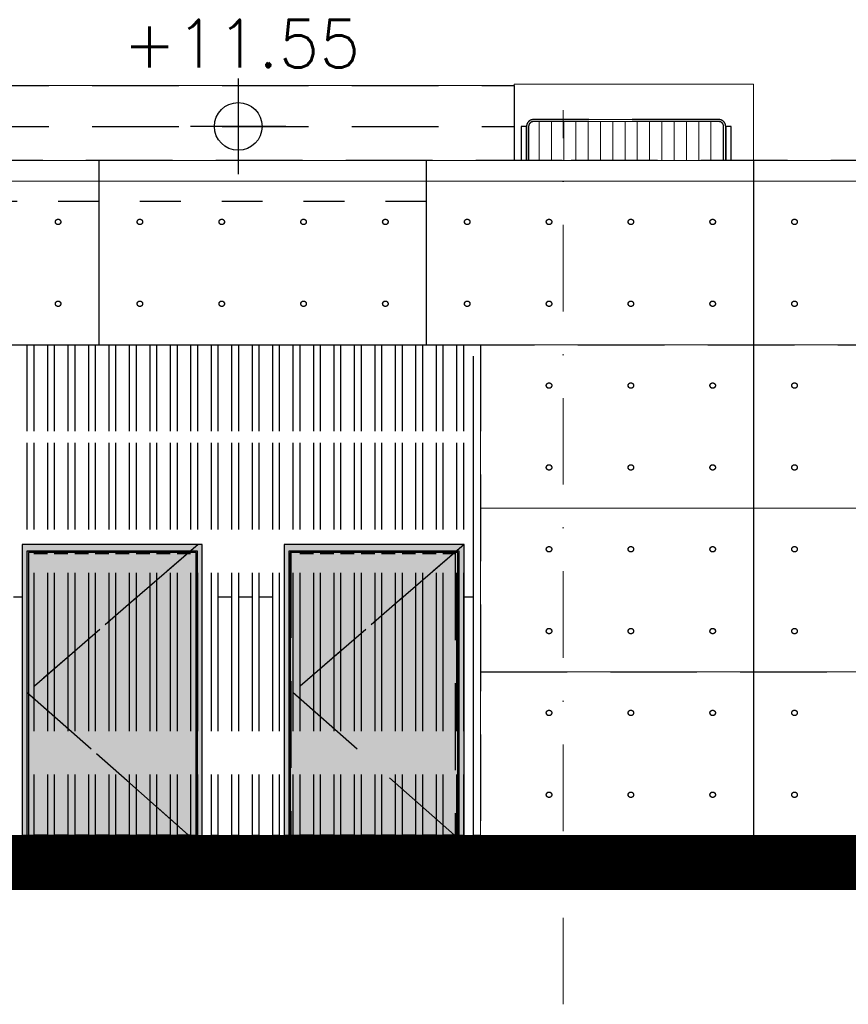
# Model space of a CAD drawing. Header units: millimetres. Extents: x 113048 to 489828, y -130780 to 23393.
# Tile 13 of 98: x 174841 to 180917, y -122907 to -115687. Entities that reach past the tile are written whole.
import ezdxf
from ezdxf.xclip import XClip

# ---------------------------------------------------------------- set-up
doc = ezdxf.new("R2010")
doc.units = ezdxf.units.MM
doc.header["$LTSCALE"] = 100
doc.header["$XCLIPFRAME"] = 2
for name, pattern in [('Dash', [6, 3, -3]), ('DASHDOT2', [12.7, 6.35, -3.175, 0, -3.175]), ('Hidden', [9.525, 6.35, -3.175])]:
    doc.linetypes.add(name, pattern=pattern)
for name, color, linetype in [('+C-160', 160, 'Hidden'), ('+C-45', 45, 'Continuous'), ('DLN032_', 7, 'Continuous'), ('DLN240__', 1, 'Continuous'), ('HCL246', 1, 'Continuous'), ('LEVEL', 7, 'Continuous'), ('METAL', 6, 'Continuous'), ('S_Dim', 1, 'Continuous')]:
    doc.layers.add(name, color=color, linetype=linetype)
for name, color, linetype, lineweight in [('A-010-D_DIM', 211, 'Continuous', 5), ('A-WALL', 2, 'Continuous', 9), ('Metal Railing', 251, 'Continuous', 9)]:
    doc.layers.add(name, color=color, linetype=linetype, lineweight=lineweight)
doc.styles.add('romans', font='romans.shx')

# ---------------------------------------------------------------- blocks, each defined once
blk = doc.blocks.new('L1500 Metal Railing')
h = blk.add_hatch()
h.set_pattern_fill('_USER', color=256, scale=90, angle=228.6498, pattern_type=0)
h.set_pattern_definition([(90, (2e-07, 885), (-90, -1e-14), [])])
edge = h.paths.add_edge_path()
edge.add_line((-680, 15), (680, 15))
edge.add_arc((680, 50), 35, 270, 360)
edge.add_line((715, 50), (715, 850))
edge.add_arc((680, 850), 35, 360, 450)
edge.add_line((680, 885), (-680, 885))
edge.add_arc((-680, 850), 35, 450, 540)
edge.add_line((-715, 850), (-715, 50))
edge.add_arc((-680, 50), 35, 180, 270)
for points in [[(-680, 0), (680, 0, 0.414214), (730, 50), (730, 850, 0.414214), (680, 900), (-680, 900, 0.414214), (-730, 850), (-730, 50, 0.414214)], [(-680, 15), (680, 15, 0.414214), (715, 50), (715, 850, 0.414214), (680, 885), (-680, 885, 0.414214), (-715, 850), (-715, 50, 0.414214)]]:
    blk.add_lwpolyline(points, format="xyb", close=True)
for points in [[(-770, -100), (-730, -100), (-730, 850), (-770, 850)], [(730, -100), (770, -100), (770, 850), (730, 850)]]:
    blk.add_lwpolyline(points, close=True)
blk = doc.blocks.new('ELEX')
at = {"layer": 'LEVEL'}
for p, q in [((0, 0.5), (0, -0.5)), ((0.5, 0), (-0.5, 0))]:
    blk.add_line(p, q, dxfattribs=at)
blk.add_circle((0, 0), 0.25, dxfattribs=at)
at = {"layer": 'LEVEL', "style": 'romans'}
blk.add_attdef('ELEX', (0.257, 0.354), '', height=0.5, dxfattribs=at)
blk = doc.blocks.new('A$C713849A3')
at = {"layer": '+C-160'}
for p, q in [((-83761.3, -18390.1, -1.4), (-79713.1, -18390.1, -1.4)), ((-79713.1, -18390.1, -1.4), (-79713.1, -18940.1, -1.4)), ((-83761.3, -18690.1, -1.4), (-79713.1, -18690.1, -1.4)), ((-79361.3, -18940.1, -1.4), (-136981.8, -18940.1, -1.4)), ((-82758.3, -18940.1, -1.4), (-82758.3, -20290.5, -1.4)), ((-80358.3, -18940.1, -1.4), (-80358.3, -20290.5, -1.4)), ((-60564.4, -18940.1, -1.4), (-79361.3, -18940.1, -1.4)), ((-77958.3, -18940.1, -1.4), (-77958.3, -23889.5, -1.4)), ((-117346.4, -20290.5, -4.1), (-50461.3, -20290.5, -4.1)), ((-96761.3, -20290.5, -1.4), (-79961.3, -20290.5, -1.4)), ((-83286.3, -20290.5, -1.4), (-83236.3, -20290.5, -1.4)), ((-83286.3, -20290.5, -1.4), (-83286.3, -21010.1, -1.4)), ((-83236.3, -20290.5, -1.4), (-83236.3, -21010.1, -1.4)), ((-83136.3, -20290.5, -1.4), (-83086.3, -20290.5, -1.4)), ((-83136.3, -20290.5, -1.4), (-83136.3, -21010.1, -1.4)), ((-83086.3, -20290.5, -1.4), (-83086.3, -21010.1, -1.4)), ((-82986.3, -20290.5, -1.4), (-82936.3, -20290.5, -1.4)), ((-82986.3, -20290.5, -1.4), (-82986.3, -21010.1, -1.4)), ((-82936.3, -20290.5, -1.4), (-82936.3, -21010.1, -1.4)), ((-82836.3, -20290.5, -1.4), (-82786.3, -20290.5, -1.4)), ((-82836.3, -20290.5, -1.4), (-82836.3, -21010.1, -1.4)), ((-82786.3, -20290.5, -1.4), (-82786.3, -21010.1, -1.4)), ((-82686.3, -20290.5, -1.4), (-82636.3, -20290.5, -1.4)), ((-82686.3, -20290.5, -1.4), (-82686.3, -21010.1, -1.4)), ((-82636.3, -20290.5, -1.4), (-82636.3, -21010.1, -1.4)), ((-82536.3, -20290.5, -1.4), (-82486.3, -20290.5, -1.4)), ((-82536.3, -20290.5, -1.4), (-82536.3, -21010.1, -1.4)), ((-82486.3, -20290.5, -1.4), (-82486.3, -21010.1, -1.4)), ((-82386.3, -20290.5, -1.4), (-82336.3, -20290.5, -1.4)), ((-82386.3, -20290.5, -1.4), (-82386.3, -21010.1, -1.4)), ((-82336.3, -20290.5, -1.4), (-82336.3, -21010.1, -1.4)), ((-82236.3, -20290.5, -1.4), (-82186.3, -20290.5, -1.4)), ((-82236.3, -20290.5, -1.4), (-82236.3, -21010.1, -1.4)), ((-82186.3, -20290.5, -1.4), (-82186.3, -21010.1, -1.4)), ((-82086.3, -20290.5, -1.4), (-82036.3, -20290.5, -1.4)), ((-82086.3, -20290.5, -1.4), (-82086.3, -21010.1, -1.4)), ((-82036.3, -20290.5, -1.4), (-82036.3, -21010.1, -1.4)), ((-81936.3, -20290.5, -1.4), (-81886.3, -20290.5, -1.4)), ((-81936.3, -20290.5, -1.4), (-81936.3, -21010.1, -1.4)), ((-81886.3, -20290.5, -1.4), (-81886.3, -21010.1, -1.4)), ((-81786.3, -20290.5, -1.4), (-81736.3, -20290.5, -1.4)), ((-81786.3, -20290.5, -1.4), (-81786.3, -21010.1, -1.4)), ((-81736.3, -20290.5, -1.4), (-81736.3, -21010.1, -1.4)), ((-81636.3, -20290.5, -1.4), (-81586.3, -20290.5, -1.4)), ((-81636.3, -20290.5, -1.4), (-81636.3, -21010.1, -1.4)), ((-81586.3, -20290.5, -1.4), (-81586.3, -21010.1, -1.4)), ((-81486.3, -20290.5, -1.4), (-81436.3, -20290.5, -1.4)), ((-81486.3, -20290.5, -1.4), (-81486.3, -21010.1, -1.4)), ((-81436.3, -20290.5, -1.4), (-81436.3, -21010.1, -1.4)), ((-81336.3, -20290.5, -1.4), (-81286.3, -20290.5, -1.4)), ((-81336.3, -20290.5, -1.4), (-81336.3, -21010.1, -1.4)), ((-81286.3, -20290.5, -1.4), (-81286.3, -21010.1, -1.4)), ((-81186.3, -20290.5, -1.4), (-81136.3, -20290.5, -1.4)), ((-81186.3, -20290.5, -1.4), (-81186.3, -21010.1, -1.4)), ((-81136.3, -20290.5, -1.4), (-81136.3, -21010.1, -1.4)), ((-81036.3, -20290.5, -1.4), (-80986.3, -20290.5, -1.4)), ((-81036.3, -20290.5, -1.4), (-81036.3, -21010.1, -1.4)), ((-80986.3, -20290.5, -1.4), (-80986.3, -21010.1, -1.4)), ((-80886.3, -20290.5, -1.4), (-80836.3, -20290.5, -1.4)), ((-80886.3, -20290.5, -1.4), (-80886.3, -21010.1, -1.4)), ((-80836.3, -20290.5, -1.4), (-80836.3, -21010.1, -1.4)), ((-80736.3, -20290.5, -1.4), (-80686.3, -20290.5, -1.4)), ((-80736.3, -20290.5, -1.4), (-80736.3, -21010.1, -1.4)), ((-80686.3, -20290.5, -1.4), (-80686.3, -21010.1, -1.4)), ((-80586.3, -20290.5, -1.4), (-80536.3, -20290.5, -1.4)), ((-80586.3, -20290.5, -1.4), (-80586.3, -21010.1, -1.4)), ((-80536.3, -20290.5, -1.4), (-80536.3, -21010.1, -1.4)), ((-80436.3, -20290.5, -1.4), (-80386.3, -20290.5, -1.4)), ((-80436.3, -20290.5, -1.4), (-80436.3, -21010.1, -1.4)), ((-80386.3, -20290.5, -1.4), (-80386.3, -21010.1, -1.4)), ((-80286.3, -20290.5, -1.4), (-80236.3, -20290.5, -1.4)), ((-80286.3, -20290.5, -1.4), (-80286.3, -21010.1, -1.4)), ((-80236.3, -20290.5, -1.4), (-80236.3, -21010.1, -1.4)), ((-80136.3, -20290.5, -1.4), (-80086.3, -20290.5, -1.4)), ((-80136.3, -20290.5, -1.4), (-80136.3, -21010.1, -1.4)), ((-80086.3, -20290.5, -1.4), (-80086.3, -21010.1, -1.4)), ((-80011.3, -20290.5, -1.4), (-79961.3, -20290.5, -1.4)), ((-80011.3, -21010.1, -1.4), (-80011.3, -20290.5, -1.4)), ((-79961.3, -20290.5, -1.4), (-79961.3, -23889.5, -1.4)), ((-83286.3, -21010.1, -1.4), (-83286.3, -22490.1, -1.4)), ((-83236.3, -21010.1, -1.4), (-83236.3, -22490.1, -1.4)), ((-83136.3, -21010.1, -1.4), (-83136.3, -22490.1, -1.4)), ((-83086.3, -21010.1, -1.4), (-83086.3, -22490.1, -1.4)), ((-82986.3, -21010.1, -1.4), (-82986.3, -22490.1, -1.4)), ((-82936.3, -21010.1, -1.4), (-82936.3, -22490.1, -1.4)), ((-82836.3, -21010.1, -1.4), (-82836.3, -22490.1, -1.4)), ((-82786.3, -21010.1, -1.4), (-82786.3, -22490.1, -1.4)), ((-82686.3, -21010.1, -1.4), (-82686.3, -22490.1, -1.4)), ((-82636.3, -21010.1, -1.4), (-82636.3, -22490.1, -1.4)), ((-82536.3, -21010.1, -1.4), (-82536.3, -22490.1, -1.4)), ((-82486.3, -21010.1, -1.4), (-82486.3, -22490.1, -1.4)), ((-82386.3, -21010.1, -1.4), (-82386.3, -22490.1, -1.4)), ((-82336.3, -21010.1, -1.4), (-82336.3, -22490.1, -1.4)), ((-82236.3, -21010.1, -1.4), (-82236.3, -22490.1, -1.4)), ((-82186.3, -21010.1, -1.4), (-82186.3, -22490.1, -1.4)), ((-82086.3, -21010.1, -1.4), (-82086.3, -22490.1, -1.4)), ((-82036.3, -21010.1, -1.4), (-82036.3, -22490.1, -1.4)), ((-81936.3, -21010.1, -1.4), (-81936.3, -22490.1, -1.4)), ((-81886.3, -21010.1, -1.4), (-81886.3, -22490.1, -1.4)), ((-81786.3, -21010.1, -1.4), (-81786.3, -22490.1, -1.4)), ((-81736.3, -21010.1, -1.4), (-81736.3, -22490.1, -1.4)), ((-81636.3, -21010.1, -1.4), (-81636.3, -22490.1, -1.4)), ((-81586.3, -21010.1, -1.4), (-81586.3, -22490.1, -1.4)), ((-81486.3, -21010.1, -1.4), (-81486.3, -22490.1, -1.4)), ((-81436.3, -21010.1, -1.4), (-81436.3, -22490.1, -1.4)), ((-81336.3, -21010.1, -1.4), (-81336.3, -22490.1, -1.4)), ((-81286.3, -21010.1, -1.4), (-81286.3, -22490.1, -1.4)), ((-81186.3, -21010.1, -1.4), (-81186.3, -22490.1, -1.4)), ((-81136.3, -21010.1, -1.4), (-81136.3, -22490.1, -1.4)), ((-81036.3, -21010.1, -1.4), (-81036.3, -22490.1, -1.4)), ((-80986.3, -21010.1, -1.4), (-80986.3, -22490.1, -1.4)), ((-80886.3, -21010.1, -1.4), (-80886.3, -22490.1, -1.4)), ((-80836.3, -21010.1, -1.4), (-80836.3, -22490.1, -1.4)), ((-80736.3, -21010.1, -1.4), (-80736.3, -22490.1, -1.4)), ((-80686.3, -21010.1, -1.4), (-80686.3, -22490.1, -1.4)), ((-80586.3, -21010.1, -1.4), (-80586.3, -22490.1, -1.4)), ((-80536.3, -21010.1, -1.4), (-80536.3, -22490.1, -1.4)), ((-80436.3, -21010.1, -1.4), (-80436.3, -22490.1, -1.4)), ((-80386.3, -21010.1, -1.4), (-80386.3, -22490.1, -1.4)), ((-80286.3, -21010.1, -1.4), (-80286.3, -22490.1, -1.4)), ((-80236.3, -21010.1, -1.4), (-80236.3, -22490.1, -1.4)), ((-80136.3, -21010.1, -1.4), (-80136.3, -22490.1, -1.4)), ((-80086.3, -21010.1, -1.4), (-80086.3, -22490.1, -1.4)), ((-80011.3, -22490.1, -1.4), (-80011.3, -21010.1, -1.4)), ((-83321.3, -21755.1, -1.4), (-83321.3, -23890.1, -1.4)), ((-83286.3, -21755.1, -1.4), (-83321.3, -21755.1, -1.4)), ((-82031.3, -21755.1, -1.4), (-83286.3, -22840.5, -1.4)), ((-83136.3, -21755.1, -1.4), (-83236.3, -21755.1, -1.4)), ((-82986.3, -21755.1, -1.4), (-83086.3, -21755.1, -1.4)), ((-82836.3, -21755.1, -1.4), (-82936.3, -21755.1, -1.4)), ((-82686.3, -21755.1, -1.4), (-82786.3, -21755.1, -1.4)), ((-82536.3, -21755.1, -1.4), (-82636.3, -21755.1, -1.4)), ((-82386.3, -21755.1, -1.4), (-82486.3, -21755.1, -1.4)), ((-82236.3, -21755.1, -1.4), (-82336.3, -21755.1, -1.4)), ((-82086.3, -21755.1, -1.4), (-82186.3, -21755.1, -1.4)), ((-82001.3, -21755.1, -1.4), (-82036.3, -21755.1, -1.4)), ((-82001.3, -23890.1, -1.4), (-82001.3, -21755.1, -1.4)), ((-81401.3, -21755.1, -1.4), (-81401.3, -23890.1, -1.4)), ((-81336.3, -21755.1, -1.4), (-81401.3, -21755.1, -1.4)), ((-80081.3, -21755.1, -1.4), (-81336.3, -22840.5, -1.4)), ((-81186.3, -21755.1, -1.4), (-81286.3, -21755.1, -1.4)), ((-81036.3, -21755.1, -1.4), (-81136.3, -21755.1, -1.4)), ((-80886.3, -21755.1, -1.4), (-80986.3, -21755.1, -1.4)), ((-80736.3, -21755.1, -1.4), (-80836.3, -21755.1, -1.4)), ((-80586.3, -21755.1, -1.4), (-80686.3, -21755.1, -1.4)), ((-80436.3, -21755.1, -1.4), (-80536.3, -21755.1, -1.4)), ((-80286.3, -21755.1, -1.4), (-80386.3, -21755.1, -1.4)), ((-80136.3, -21755.1, -1.4), (-80236.3, -21755.1, -1.4)), ((-80081.3, -21755.1, -1.4), (-80086.3, -21755.1, -1.4)), ((-80081.3, -23890.1, -1.4), (-80081.3, -21755.1, -1.4)), ((-83236.3, -21805.1, -1.4), (-83136.3, -21805.1, -1.4)), ((-83236.3, -21820.1, -1.4), (-83136.3, -21820.1, -1.4)), ((-83136.3, -21823.1, -1.4), (-83236.3, -21823.1, -1.4)), ((-83086.3, -21805.1, -1.4), (-82986.3, -21805.1, -1.4)), ((-83086.3, -21820.1, -1.4), (-82986.3, -21820.1, -1.4)), ((-82986.3, -21823.1, -1.4), (-83086.3, -21823.1, -1.4)), ((-82936.3, -21805.1, -1.4), (-82836.3, -21805.1, -1.4)), ((-82936.3, -21820.1, -1.4), (-82836.3, -21820.1, -1.4)), ((-82836.3, -21823.1, -1.4), (-82936.3, -21823.1, -1.4)), ((-82786.3, -21805.1, -1.4), (-82686.3, -21805.1, -1.4)), ((-82786.3, -21820.1, -1.4), (-82686.3, -21820.1, -1.4)), ((-82686.3, -21823.1, -1.4), (-82786.3, -21823.1, -1.4)), ((-82636.3, -21805.1, -1.4), (-82536.3, -21805.1, -1.4)), ((-82636.3, -21820.1, -1.4), (-82536.3, -21820.1, -1.4)), ((-82536.3, -21823.1, -1.4), (-82636.3, -21823.1, -1.4)), ((-82486.3, -21805.1, -1.4), (-82386.3, -21805.1, -1.4)), ((-82486.3, -21820.1, -1.4), (-82386.3, -21820.1, -1.4)), ((-82386.3, -21823.1, -1.4), (-82486.3, -21823.1, -1.4)), ((-82336.3, -21805.1, -1.4), (-82236.3, -21805.1, -1.4)), ((-82336.3, -21820.1, -1.4), (-82236.3, -21820.1, -1.4)), ((-82266.3, -21823.1, -1.4), (-82336.3, -21823.1, -1.4)), ((-82261.7, -21823.1, -1.4), (-82266.3, -21823.1, -1.4)), ((-82236.3, -21823.1, -1.4), (-82261.7, -21823.1, -1.4)), ((-82186.3, -21805.1, -1.4), (-82086.3, -21805.1, -1.4)), ((-82186.3, -21820.1, -1.4), (-82086.3, -21820.1, -1.4)), ((-82086.3, -21823.1, -1.4), (-82186.3, -21823.1, -1.4)), ((-81351.3, -21805.1, -1.4), (-81351.3, -23890.1, -1.4)), ((-81351.3, -21805.1, -1.4), (-81336.3, -21805.1, -1.4)), ((-81286.3, -21805.1, -1.4), (-81186.3, -21805.1, -1.4)), ((-81286.3, -21820.1, -1.4), (-81186.3, -21820.1, -1.4)), ((-81186.3, -21823.1, -1.4), (-81286.3, -21823.1, -1.4)), ((-81136.3, -21805.1, -1.4), (-81036.3, -21805.1, -1.4)), ((-81136.3, -21820.1, -1.4), (-81036.3, -21820.1, -1.4)), ((-81036.3, -21823.1, -1.4), (-81136.3, -21823.1, -1.4)), ((-80986.3, -21805.1, -1.4), (-80886.3, -21805.1, -1.4)), ((-80986.3, -21820.1, -1.4), (-80886.3, -21820.1, -1.4)), ((-80886.3, -21823.1, -1.4), (-80986.3, -21823.1, -1.4)), ((-80836.3, -21805.1, -1.4), (-80736.3, -21805.1, -1.4)), ((-80836.3, -21820.1, -1.4), (-80736.3, -21820.1, -1.4)), ((-80736.3, -21823.1, -1.4), (-80836.3, -21823.1, -1.4)), ((-80686.3, -21805.1, -1.4), (-80586.3, -21805.1, -1.4)), ((-80686.3, -21820.1, -1.4), (-80586.3, -21820.1, -1.4)), ((-80586.3, -21823.1, -1.4), (-80686.3, -21823.1, -1.4)), ((-80536.3, -21805.1, -1.4), (-80436.3, -21805.1, -1.4)), ((-80536.3, -21820.1, -1.4), (-80436.3, -21820.1, -1.4)), ((-80436.3, -21823.1, -1.4), (-80536.3, -21823.1, -1.4)), ((-80386.3, -21805.1, -1.4), (-80286.3, -21805.1, -1.4)), ((-80386.3, -21820.1, -1.4), (-80286.3, -21820.1, -1.4)), ((-80346.3, -21823.1, -1.4), (-80386.3, -21823.1, -1.4)), ((-80341.7, -21823.1, -1.4), (-80346.3, -21823.1, -1.4)), ((-80286.3, -21823.1, -1.4), (-80341.7, -21823.1, -1.4)), ((-80236.3, -21805.1, -1.4), (-80136.3, -21805.1, -1.4)), ((-80236.3, -21820.1, -1.4), (-80146.3, -21820.1, -1.4)), ((-80146.3, -21823.1, -1.4), (-80236.3, -21823.1, -1.4)), ((-80146.3, -21820.1, -1.4), (-80146.3, -23890.1, -1.4)), ((-80146.3, -21823.1, -1.4), (-80146.3, -23886.1, -1.4)), ((-83321.3, -22142.1, -1.4), (-83386.3, -22142.1, -1.4)), ((-81786.3, -22142.1, -1.4), (-81886.3, -22142.1, -1.4)), ((-81636.3, -22142.1, -1.4), (-81736.3, -22142.1, -1.4)), ((-81486.3, -22142.1, -1.4), (-81586.3, -22142.1, -1.4)), ((-80011.3, -22142.1, -1.4), (-80081.3, -22142.1, -1.4)), ((-83286.3, -22490.1, -1.4), (-83286.3, -23640.1, -1.4)), ((-83236.3, -22490.1, -1.4), (-83236.3, -23640.1, -1.4)), ((-83136.3, -22490.1, -1.4), (-83136.3, -23640.1, -1.4)), ((-83086.3, -22490.1, -1.4), (-83086.3, -23640.1, -1.4)), ((-82986.3, -22490.1, -1.4), (-82986.3, -23640.1, -1.4)), ((-82936.3, -22490.1, -1.4), (-82936.3, -23640.1, -1.4)), ((-82836.3, -22490.1, -1.4), (-82836.3, -23640.1, -1.4)), ((-82786.3, -22490.1, -1.4), (-82786.3, -23640.1, -1.4)), ((-82686.3, -22490.1, -1.4), (-82686.3, -23640.1, -1.4)), ((-82636.3, -22490.1, -1.4), (-82636.3, -23640.1, -1.4)), ((-82536.3, -22490.1, -1.4), (-82536.3, -23640.1, -1.4)), ((-82486.3, -22490.1, -1.4), (-82486.3, -23640.1, -1.4)), ((-82386.3, -22490.1, -1.4), (-82386.3, -23640.1, -1.4)), ((-82336.3, -22490.1, -1.4), (-82336.3, -23640.1, -1.4)), ((-82236.3, -22490.1, -1.4), (-82236.3, -23640.1, -1.4)), ((-82186.3, -22490.1, -1.4), (-82186.3, -23640.1, -1.4)), ((-82086.3, -22490.1, -1.4), (-82086.3, -23640.1, -1.4)), ((-82036.3, -22490.1, -1.4), (-82036.3, -23640.1, -1.4)), ((-81936.3, -22490.1, -1.4), (-81936.3, -23640.1, -1.4)), ((-81886.3, -22490.1, -1.4), (-81886.3, -23640.1, -1.4)), ((-81786.3, -22490.1, -1.4), (-81786.3, -23640.1, -1.4)), ((-81736.3, -22490.1, -1.4), (-81736.3, -23640.1, -1.4)), ((-81636.3, -22490.1, -1.4), (-81636.3, -23640.1, -1.4)), ((-81586.3, -22490.1, -1.4), (-81586.3, -23640.1, -1.4)), ((-81486.3, -22490.1, -1.4), (-81486.3, -23640.1, -1.4)), ((-81436.3, -22490.1, -1.4), (-81436.3, -23640.1, -1.4)), ((-81336.3, -22490.1, -1.4), (-81336.3, -23640.1, -1.4)), ((-81286.3, -22490.1, -1.4), (-81286.3, -23640.1, -1.4)), ((-81186.3, -22490.1, -1.4), (-81186.3, -23640.1, -1.4)), ((-81136.3, -22490.1, -1.4), (-81136.3, -23640.1, -1.4)), ((-81036.3, -22490.1, -1.4), (-81036.3, -23640.1, -1.4)), ((-80986.3, -22490.1, -1.4), (-80986.3, -23640.1, -1.4)), ((-80886.3, -22490.1, -1.4), (-80886.3, -23640.1, -1.4)), ((-80836.3, -22490.1, -1.4), (-80836.3, -23640.1, -1.4)), ((-80736.3, -22490.1, -1.4), (-80736.3, -23640.1, -1.4)), ((-80686.3, -22490.1, -1.4), (-80686.3, -23640.1, -1.4)), ((-80586.3, -22490.1, -1.4), (-80586.3, -23640.1, -1.4)), ((-80536.3, -22490.1, -1.4), (-80536.3, -23640.1, -1.4)), ((-80436.3, -22490.1, -1.4), (-80436.3, -23640.1, -1.4)), ((-80386.3, -22490.1, -1.4), (-80386.3, -23640.1, -1.4)), ((-80286.3, -22490.1, -1.4), (-80286.3, -23640.1, -1.4)), ((-80236.3, -22490.1, -1.4), (-80236.3, -23640.1, -1.4)), ((-80136.3, -22490.1, -1.4), (-80136.3, -23640.1, -1.4)), ((-80086.3, -22490.1, -1.4), (-80086.3, -23640.1, -1.4)), ((-80011.3, -23640.1, -1.4), (-80011.3, -22490.1, -1.4)), ((-79961.3, -22690.5, -1.4), (-60371.6, -22690.5, -1.4)), ((-82100.8, -23886.1, -1.4), (-83286.3, -22840.5, -1.4)), ((-80150.8, -23886.1, -1.4), (-81336.3, -22840.5, -1.4)), ((-83286.3, -23640.1, -1.4), (-83286.3, -23890.1, -1.4)), ((-83236.3, -23640.1, -1.4), (-83236.3, -23890.1, -1.4)), ((-83136.3, -23640.1, -1.4), (-83136.3, -23890.1, -1.4)), ((-83086.3, -23640.1, -1.4), (-83086.3, -23890.1, -1.4)), ((-82986.3, -23640.1, -1.4), (-82986.3, -23890.1, -1.4)), ((-82936.3, -23640.1, -1.4), (-82936.3, -23890.1, -1.4)), ((-82836.3, -23640.1, -1.4), (-82836.3, -23890.1, -1.4)), ((-82786.3, -23640.1, -1.4), (-82786.3, -23890.1, -1.4)), ((-82686.3, -23640.1, -1.4), (-82686.3, -23890.1, -1.4)), ((-82636.3, -23640.1, -1.4), (-82636.3, -23890.1, -1.4)), ((-82536.3, -23640.1, -1.4), (-82536.3, -23890.1, -1.4)), ((-82486.3, -23640.1, -1.4), (-82486.3, -23890.1, -1.4)), ((-82386.3, -23640.1, -1.4), (-82386.3, -23890.1, -1.4)), ((-82336.3, -23640.1, -1.4), (-82336.3, -23890.1, -1.4)), ((-82236.3, -23640.1, -1.4), (-82236.3, -23890.1, -1.4)), ((-82186.3, -23640.1, -1.4), (-82186.3, -23890.1, -1.4)), ((-82086.3, -23640.1, -1.4), (-82086.3, -23890.1, -1.4)), ((-82036.3, -23640.1, -1.4), (-82036.3, -23890.1, -1.4)), ((-81936.3, -23640.1, -1.4), (-81936.3, -23890.1, -1.4)), ((-81886.3, -23640.1, -1.4), (-81886.3, -23890.1, -1.4)), ((-81786.3, -23640.1, -1.4), (-81786.3, -23890.1, -1.4)), ((-81736.3, -23640.1, -1.4), (-81736.3, -23890.1, -1.4)), ((-81636.3, -23640.1, -1.4), (-81636.3, -23890.1, -1.4)), ((-81586.3, -23640.1, -1.4), (-81586.3, -23890.1, -1.4)), ((-81486.3, -23640.1, -1.4), (-81486.3, -23890.1, -1.4)), ((-81436.3, -23640.1, -1.4), (-81436.3, -23890.1, -1.4)), ((-81336.3, -23640.1, -1.4), (-81336.3, -23890.1, -1.4)), ((-81286.3, -23640.1, -1.4), (-81286.3, -23890.1, -1.4)), ((-81186.3, -23640.1, -1.4), (-81186.3, -23890.1, -1.4)), ((-81136.3, -23640.1, -1.4), (-81136.3, -23890.1, -1.4)), ((-81036.3, -23640.1, -1.4), (-81036.3, -23890.1, -1.4)), ((-80986.3, -23640.1, -1.4), (-80986.3, -23890.1, -1.4)), ((-80886.3, -23640.1, -1.4), (-80886.3, -23890.1, -1.4)), ((-80836.3, -23640.1, -1.4), (-80836.3, -23890.1, -1.4)), ((-80736.3, -23640.1, -1.4), (-80736.3, -23890.1, -1.4)), ((-80686.3, -23640.1, -1.4), (-80686.3, -23890.1, -1.4)), ((-80586.3, -23640.1, -1.4), (-80586.3, -23890.1, -1.4)), ((-80536.3, -23640.1, -1.4), (-80536.3, -23890.1, -1.4)), ((-80436.3, -23640.1, -1.4), (-80436.3, -23890.1, -1.4)), ((-80386.3, -23640.1, -1.4), (-80386.3, -23890.1, -1.4)), ((-80286.3, -23640.1, -1.4), (-80286.3, -23890.1, -1.4)), ((-80236.3, -23640.1, -1.4), (-80236.3, -23890.1, -1.4)), ((-80136.3, -23640.1, -1.4), (-80136.3, -23890.1, -1.4)), ((-80086.3, -23640.1, -1.4), (-80086.3, -23890.1, -1.4)), ((-80011.3, -23890.1, -1.4), (-80011.3, -23640.1, -1.4)), ((-83286.3, -23890.1, -1.4), (-83321.3, -23890.1, -1.4)), ((-83236.3, -23890.1, -1.4), (-83286.3, -23890.1, -1.4)), ((-83136.3, -23886.1, -1.4), (-83236.3, -23886.1, -1.4)), ((-83136.3, -23890.1, -1.4), (-83236.3, -23890.1, -1.4)), ((-83231.3, -23890.1, -1.4), (-83231.3, -23886.1, -1.4)), ((-83086.3, -23890.1, -1.4), (-83136.3, -23890.1, -1.4)), ((-82986.3, -23886.1, -1.4), (-83086.3, -23886.1, -1.4)), ((-82986.3, -23890.1, -1.4), (-83086.3, -23890.1, -1.4)), ((-82936.3, -23890.1, -1.4), (-82986.3, -23890.1, -1.4)), ((-82836.3, -23886.1, -1.4), (-82936.3, -23886.1, -1.4)), ((-82836.3, -23890.1, -1.4), (-82936.3, -23890.1, -1.4)), ((-82786.3, -23890.1, -1.4), (-82836.3, -23890.1, -1.4)), ((-82686.3, -23886.1, -1.4), (-82786.3, -23886.1, -1.4)), ((-82686.3, -23890.1, -1.4), (-82786.3, -23890.1, -1.4)), ((-82636.3, -23890.1, -1.4), (-82686.3, -23890.1, -1.4)), ((-82536.3, -23886.1, -1.4), (-82636.3, -23886.1, -1.4)), ((-82536.3, -23890.1, -1.4), (-82636.3, -23890.1, -1.4)), ((-82486.3, -23890.1, -1.4), (-82536.3, -23890.1, -1.4)), ((-82386.3, -23886.1, -1.4), (-82486.3, -23886.1, -1.4)), ((-82386.3, -23890.1, -1.4), (-82486.3, -23890.1, -1.4)), ((-82336.3, -23890.1, -1.4), (-82386.3, -23890.1, -1.4)), ((-82266.3, -23886.1, -1.4), (-82336.3, -23886.1, -1.4)), ((-82236.3, -23890.1, -1.4), (-82336.3, -23890.1, -1.4)), ((-82261.7, -23886.1, -1.4), (-82266.3, -23886.1, -1.4)), ((-82236.3, -23886.1, -1.4), (-82261.7, -23886.1, -1.4)), ((-82186.3, -23890.1, -1.4), (-82236.3, -23890.1, -1.4)), ((-82086.3, -23886.1, -1.4), (-82186.3, -23886.1, -1.4)), ((-82086.3, -23890.1, -1.4), (-82186.3, -23890.1, -1.4)), ((-82091.3, -23890.1, -1.4), (-82095.6, -23886.1, -1.4)), ((-82091.3, -23890.1, -1.4), (-82091.3, -23886.1, -1.4)), ((-82036.3, -23890.1, -1.4), (-82086.3, -23890.1, -1.4)), ((-82036.3, -23890.1, -1.4), (-82001.3, -23890.1, -1.4)), ((-81886.3, -23890.1, -1.4), (-81936.3, -23890.1, -1.4)), ((-81736.3, -23890.1, -1.4), (-81786.3, -23890.1, -1.4)), ((-81586.3, -23890.1, -1.4), (-81636.3, -23890.1, -1.4)), ((-81436.3, -23890.1, -1.4), (-81486.3, -23890.1, -1.4)), ((-81351.3, -23890.1, -1.4), (-81401.3, -23890.1, -1.4)), ((-81336.3, -23890.1, -1.4), (-81351.3, -23890.1, -1.4)), ((-81351.3, -23890.1, -1.4), (-81336.3, -23890.1, -1.4)), ((-81286.3, -23890.1, -1.4), (-81336.3, -23890.1, -1.4)), ((-81186.3, -23886.1, -1.4), (-81286.3, -23886.1, -1.4)), ((-81186.3, -23890.1, -1.4), (-81286.3, -23890.1, -1.4)), ((-81136.3, -23890.1, -1.4), (-81186.3, -23890.1, -1.4)), ((-81036.3, -23886.1, -1.4), (-81136.3, -23886.1, -1.4)), ((-81036.3, -23890.1, -1.4), (-81136.3, -23890.1, -1.4)), ((-80986.3, -23890.1, -1.4), (-81036.3, -23890.1, -1.4)), ((-80886.3, -23886.1, -1.4), (-80986.3, -23886.1, -1.4)), ((-80886.3, -23890.1, -1.4), (-80986.3, -23890.1, -1.4)), ((-80836.3, -23890.1, -1.4), (-80886.3, -23890.1, -1.4)), ((-80736.3, -23886.1, -1.4), (-80836.3, -23886.1, -1.4)), ((-80736.3, -23890.1, -1.4), (-80836.3, -23890.1, -1.4)), ((-80686.3, -23890.1, -1.4), (-80736.3, -23890.1, -1.4)), ((-80586.3, -23886.1, -1.4), (-80686.3, -23886.1, -1.4)), ((-80586.3, -23890.1, -1.4), (-80686.3, -23890.1, -1.4)), ((-80536.3, -23890.1, -1.4), (-80586.3, -23890.1, -1.4)), ((-80436.3, -23886.1, -1.4), (-80536.3, -23886.1, -1.4)), ((-80436.3, -23890.1, -1.4), (-80536.3, -23890.1, -1.4)), ((-80386.3, -23890.1, -1.4), (-80436.3, -23890.1, -1.4)), ((-80346.3, -23886.1, -1.4), (-80386.3, -23886.1, -1.4)), ((-80286.3, -23890.1, -1.4), (-80386.3, -23890.1, -1.4)), ((-80341.7, -23886.1, -1.4), (-80346.3, -23886.1, -1.4)), ((-80286.3, -23886.1, -1.4), (-80341.7, -23886.1, -1.4)), ((-80236.3, -23890.1, -1.4), (-80286.3, -23890.1, -1.4)), ((-80146.3, -23886.1, -1.4), (-80236.3, -23886.1, -1.4)), ((-80136.3, -23890.1, -1.4), (-80236.3, -23890.1, -1.4)), ((-80171.3, -23890.1, -1.4), (-80175.6, -23886.1, -1.4)), ((-80171.3, -23890.1, -1.4), (-80171.3, -23886.1, -1.4)), ((-80136.3, -23890.1, -1.4), (-80146.3, -23890.1, -1.4)), ((-80086.3, -23890.1, -1.4), (-80136.3, -23890.1, -1.4)), ((-80086.3, -23890.1, -1.4), (-80081.3, -23890.1, -1.4)), ((-79961.3, -23890.1, -1.4), (-80011.3, -23890.1, -1.4))]:
    blk.add_line(p, q, dxfattribs=at)
at = {"layer": '+C-160', "elevation": -1.4}
for points in [[(-79623.1, -18940.1), (-79623.1, -18690.1), (-79663.1, -18690.1), (-79663.1, -18940.1)], [(-78123.1, -18940.1), (-78123.1, -18690.1), (-78163.1, -18690.1), (-78163.1, -18940.1)], [(-138000.2, -23889.5), (-20345.8, -23889.5)], [(-138000.2, -23889.5), (-20890.2, -23889.5)]]:
    blk.add_lwpolyline(points, dxfattribs=at)
for points in [[(-78163.1, -18940.1), (-78163.1, -18690.1, 0.414214), (-78213.1, -18640.1), (-79573.1, -18640.1, 0.414214), (-79623.1, -18690.1), (-79623.1, -18940.1)], [(-78178.1, -18940.1), (-78178.1, -18690.1, 0.414214), (-78213.1, -18655.1), (-79573.1, -18655.1, 0.414214), (-79608.1, -18690.1), (-79608.1, -18940.1)]]:
    blk.add_lwpolyline(points, format="xyb", dxfattribs=at)
at = {"layer": '+C-160'}
for centre in [(-83058.3, -19390.5, -2.7), (-82458.3, -19390.5, -2.7), (-81858.3, -19390.5, -2.7), (-81258.3, -19390.5, -2.7), (-80658.3, -19390.5, -2.7), (-80058.3, -19390.5, -2.7), (-79458.3, -19390.5, -2.7), (-78858.3, -19390.5, -2.7), (-78258.3, -19390.5, -2.7), (-77658.3, -19390.5, -2.7), (-83058.3, -19990.5, -2.7), (-82458.3, -19990.5, -2.7), (-81858.3, -19990.5, -2.7), (-81258.3, -19990.5, -2.7), (-80658.3, -19990.5, -2.7), (-80058.3, -19990.5, -2.7), (-79458.3, -19990.5, -2.7), (-78858.3, -19990.5, -2.7), (-78258.3, -19990.5, -2.7), (-77658.3, -19990.5, -2.7), (-79458.3, -20590.5, -2.7), (-78858.3, -20590.5, -2.7), (-78258.3, -20590.5, -2.7), (-77658.3, -20590.5, -2.7), (-79458.3, -21190.5, -2.7), (-78858.3, -21190.5, -2.7), (-78258.3, -21190.5, -2.7), (-77658.3, -21190.5, -2.7), (-79458.3, -21790.5, -2.7), (-78858.3, -21790.5, -2.7), (-78258.3, -21790.5, -2.7), (-77658.3, -21790.5, -2.7), (-79458.3, -22390.5, -2.7), (-78858.3, -22390.5, -2.7), (-78258.3, -22390.5, -2.7), (-77658.3, -22390.5, -2.7), (-79458.3, -22990.5, -2.7), (-78858.3, -22990.5, -2.7), (-78258.3, -22990.5, -2.7), (-77658.3, -22990.5, -2.7), (-79458.3, -23590.5, -2.7), (-78858.3, -23590.5, -2.7), (-78258.3, -23590.5, -2.7), (-77658.3, -23590.5, -2.7)]:
    blk.add_circle(centre, 20, dxfattribs=at)

msp = doc.modelspace()

# ---------------------------------------------------------------- hatches: boundary and pattern name
at = {"layer": '+C-45'}
h = msp.add_hatch(color=256, dxfattribs=at)
h.dxf.hatch_style = 1
h.paths.add_polyline_path([(174859.7, -119534.8), (176179.7, -119534.8), (176179.7, -121669.2), (174859.7, -121669.2)])
h.paths.add_polyline_path([(176779.7, -119534.8), (178099.7, -119534.8), (178099.7, -121669.2), (176779.7, -121669.2)])

# ---------------------------------------------------------------- linework, layer by layer
at = {"layer": 'A-010-D_DIM', "color": 6, "linetype": 'DASHDOT2'}
msp.add_line((178826.8, -122906.8), (178826.8, -116351), dxfattribs=at)
at = {"layer": 'A-WALL'}
for p, q in [((178819.7, -116719.8), (121199.2, -116719.8)), ((197616.5, -116719.8), (178819.7, -116719.8)), ((161419.7, -118070.2, 0), (178219.7, -118070.2, 0)), ((178219.7, -118070.2, 0), (178219.7, -121669.2))]:
    msp.add_line(p, q, dxfattribs=at)
at = {"layer": 'A-WALL', "color": 1}
for p, q in [((140834.5, -116870.2), (207719.7, -116870.2)), ((140834.5, -118070.2, -2.7), (207719.7, -118070.2, -2.7)), ((178219.7, -119270.2, 0), (237291, -119270.2, 0)), ((178219.7, -120470.2, 0), (197809.4, -120470.2, 0))]:
    msp.add_line(p, q, dxfattribs=at)
for centre in [(175122.6, -117170.2, -1.3), (175722.6, -117170.2, -1.3), (176322.6, -117170.2, -1.3), (176922.6, -117170.2, -1.3), (177522.6, -117170.2, -1.3), (178122.6, -117170.2, -1.3), (178722.6, -117170.2, -1.3), (179322.6, -117170.2, -1.3), (179922.6, -117170.2, -1.3), (180522.6, -117170.2, -1.3), (175122.6, -117770.2, -1.3), (175722.6, -117770.2, -1.3), (176322.6, -117770.2, -1.3), (176922.6, -117770.2, -1.3), (177522.6, -117770.2, -1.3), (178122.6, -117770.2, -1.3), (178722.6, -117770.2, -1.3), (179322.6, -117770.2, -1.3), (179922.6, -117770.2, -1.3), (180522.6, -117770.2, -1.3), (178722.6, -118370.2, -1.3), (179322.6, -118370.2, -1.3), (179922.6, -118370.2, -1.3), (180522.6, -118370.2, -1.3), (178722.6, -118970.2, -1.3), (179322.6, -118970.2, -1.3), (179922.6, -118970.2, -1.3), (180522.6, -118970.2, -1.3), (178722.6, -119570.2, -1.3), (179322.6, -119570.2, -1.3), (179922.6, -119570.2, -1.3), (180522.6, -119570.2, -1.3), (178722.6, -120170.2, -1.3), (179322.6, -120170.2, -1.3), (179922.6, -120170.2, -1.3), (180522.6, -120170.2, -1.3), (178722.6, -120770.2, -1.3), (179322.6, -120770.2, -1.3), (179922.6, -120770.2, -1.3), (180522.6, -120770.2, -1.3), (178722.6, -121370.2, -1.3), (179322.6, -121370.2, -1.3), (179922.6, -121370.2, -1.3), (180522.6, -121370.2, -1.3)]:
    msp.add_circle(centre, 20, dxfattribs=at)
at = {"layer": 'DLN240__', "color": 5, "const_width": 400}
msp.add_lwpolyline([(120180.8, -121869.2), (241181, -121869.2)], dxfattribs=at)
at = {"layer": 'DLN240__', "color": 5}
for points in [[(120180.8, -121669.2), (237835.2, -121669.2)], [(120180.8, -121669.2), (237290.8, -121669.2)]]:
    msp.add_lwpolyline(points, dxfattribs=at)
at = {"layer": 'HCL246', "color": 2, "linetype": 'Dash'}
msp.add_line((177822.6, -117019.8, 0), (168823.2, -117019.8), dxfattribs=at)
at = {"layer": 'METAL', "color": 8}
for p, q in [((178169.7, -120269.8), (178169.7, -118789.8)), ((174859.7, -119534.8), (174859.7, -121669.8)), ((176179.7, -119534.8), (174859.7, -119534.8)), ((176179.7, -121669.8), (176179.7, -119534.8)), ((176779.7, -119534.8), (176779.7, -121669.8)), ((178097.2, -119534.8), (176779.7, -119534.8)), ((178099.7, -121669.8), (178099.7, -119534.8)), ((174859.7, -119921.8), (174794.7, -119921.8)), ((176394.7, -119921.8), (176294.7, -119921.8)), ((176544.7, -119921.8), (176444.7, -119921.8)), ((176694.7, -119921.8), (176594.7, -119921.8)), ((178169.7, -119921.8), (178099.7, -119921.8)), ((178169.7, -121419.8), (178169.7, -120269.8)), ((178169.7, -121669.8), (178169.7, -121419.8)), ((174894.7, -121669.8), (174859.7, -121669.8))]:
    msp.add_line(p, q, dxfattribs=at)
at = {"layer": 'METAL', "color": 8, "linetype": 'Dash'}
for p, q in [((176149.7, -119534.8), (174894.7, -120620.2)), ((178099.7, -119534.8), (176844.7, -120620.2)), ((176080.2, -121665.8), (174894.7, -120620.2))]:
    msp.add_line(p, q, dxfattribs=at)
at = {"layer": 'METAL', "color": 6}
msp.add_line((178219.7, -121669.8), (178169.7, -121669.8), dxfattribs=at)
at = {"layer": 'METAL', "color": 8}
for points in [[(176144.7, -121669.2), (176144.7, -119584.8), (174894.7, -119584.8), (174894.7, -121669.2)], [(176134.7, -121669.2), (176134.7, -119594.8), (174904.7, -119594.8), (174904.7, -121669.2)], [(178064.7, -121669.2), (178064.7, -119584.8), (176814.7, -119584.8), (176814.7, -121669.2)], [(178054.7, -121669.2), (178054.7, -119594.8), (176824.7, -119594.8), (176824.7, -121669.2)]]:
    msp.add_lwpolyline(points, dxfattribs=at)
at = {"layer": 'Metal Railing'}
for p, q in [((174419.7, -116169.8), (178467.9, -116169.8)), ((178467.9, -116169.8), (178467.9, -116719.8))]:
    msp.add_line(p, q, dxfattribs=at)
at = {"layer": 'Metal Railing', "linetype": 'Hidden'}
msp.add_line((174419.7, -116469.8), (178467.9, -116469.8), dxfattribs=at)
at = {"layer": 'S_Dim', "linetype": 'ByBlock'}
for p, q in [((175422.6, -116719.8, 0), (175422.6, -118070.2, 0)), ((177822.6, -116719.8, 0), (177822.6, -118070.2, 0)), ((180222.6, -116719.8, 0), (180222.6, -121669.2, 0))]:
    msp.add_line(p, q, dxfattribs=at)

# ---------------------------------------------------------------- block references
at = {"layer": '+C-160'}
msp.add_blockref('A$C713849A3', (258181, -97779.7, 1.4), dxfattribs=at)
at = {"layer": 'DLN032_'}
ref = msp.add_blockref('ELEX', (176443.8, -116469.8), dxfattribs=dict(at, xscale=699.9999999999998, yscale=699.9999999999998, zscale=699.9999999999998))
ref.add_attrib('ELEX', '+11.55', (175599.2, -116037.4), dxfattribs={"layer": 'LEVEL', "height": 350, "rotation": 360, "style": 'romans'})
at = {"layer": 'Metal Railing'}
ref = msp.add_blockref('L1500 Metal Railing', (179287.9, -117319.8), dxfattribs=at)
XClip(ref).set_block_clipping_path([(-819.9999992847, 599.9999947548), (934.746368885, 1159.9999624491)])

doc.saveas('drawing.dxf')
